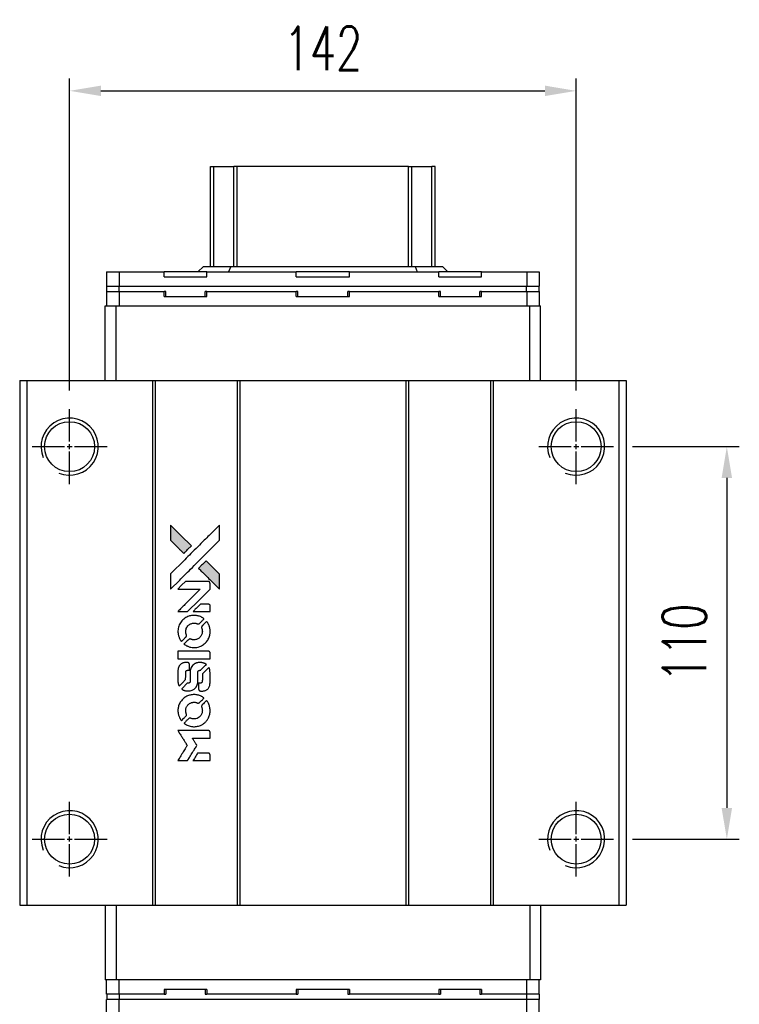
# Model space of a CAD drawing. Header units: millimetres. Extents: x 7 to 878, y 244 to 999.
# Tile 2 of 3: x 94 to 296, y 723 to 999. Entities that reach past the tile are written whole.
import ezdxf

# ---------------------------------------------------------------- set-up
doc = ezdxf.new("R2010")
doc.units = ezdxf.units.MM
doc.layers.get('0').update_dxf_attribs({"linetype": 'CONTINUOUS'})
doc.layers.get('DEFPOINTS').update_dxf_attribs({"linetype": 'CONTINUOUS'})
doc.layers.add('DIM', color=4, linetype='CONTINUOUS')
doc.styles.add('DIM-7', font='SIMPLEX.shx', dxfattribs={"width": 0.7, "bigfont": 'chineset.shx'})
doc.dimstyles.new('CNS', dxfattribs={"dimtxt": 3.5, "dimasz": 2.5, "dimexe": 1, "dimexo": 1.5, "dimgap": 0.09, "dimtad": 0, "dimdsep": 46, "dimtxsty": 'DIM-7', "dimcen": 0.09, "dimclrd": 1, "dimclre": 1, "dimclrt": 4, "dimadec": 0, "dimazin": 0, "dimtfac": 1, "dimtix": 1, "dimtmove": 2, "dimatfit": 3, "dimfxl": 1, "dimtvp": 0.971429, "dimtolj": 1, "dimarcsym": 0})

# ---------------------------------------------------------------- blocks, each defined once
blk = doc.blocks.new('*U76')
at = {"color": 0}
for p, q in [((0, 1.4), (0, 10.5)), ((-10.5, 0), (-1.4, 0)), ((1.4, 0), (10.5, 0)), ((0, -10.5), (0, -1.4))]:
    blk.add_line(p, q, dxfattribs=at)
at = {"color": 0, "linetype": 'Continuous'}
for p, q in [((-0.7, 0), (0.7, 0)), ((0, -0.7), (0, 0.7))]:
    blk.add_line(p, q, dxfattribs=at)
blk = doc.blocks.new('*U77')
at = {"color": 0}
for p, q in [((0, 1.4), (0, 10.5)), ((-10.5, 0), (-1.4, 0)), ((1.4, 0), (10.5, 0)), ((0, -10.5), (0, -1.4))]:
    blk.add_line(p, q, dxfattribs=at)
at = {"color": 0, "linetype": 'Continuous'}
for p, q in [((-0.7, 0), (0.7, 0)), ((0, -0.7), (0, 0.7))]:
    blk.add_line(p, q, dxfattribs=at)
blk = doc.blocks.new('*U78')
at = {"color": 0}
for p, q in [((0, 1.4), (0, 10.5)), ((-10.5, 0), (-1.4, 0)), ((1.4, 0), (10.5, 0)), ((0, -10.5), (0, -1.4))]:
    blk.add_line(p, q, dxfattribs=at)
at = {"color": 0, "linetype": 'Continuous'}
for p, q in [((-0.7, 0), (0.7, 0)), ((0, -0.7), (0, 0.7))]:
    blk.add_line(p, q, dxfattribs=at)
blk = doc.blocks.new('*U79')
at = {"color": 0}
for p, q in [((0, 1.4), (0, 10.5)), ((-10.5, 0), (-1.4, 0)), ((1.4, 0), (10.5, 0)), ((0, -10.5), (0, -1.4))]:
    blk.add_line(p, q, dxfattribs=at)
at = {"color": 0, "linetype": 'Continuous'}
for p, q in [((-0.7, 0), (0.7, 0)), ((0, -0.7), (0, 0.7))]:
    blk.add_line(p, q, dxfattribs=at)
blk = doc.blocks.new('*D80')
at = {"layer": 'DEFPOINTS', "color": 0}
for p in [(250.36, 978.89), (108.36, 889.67), (250.36, 889.67)]:
    blk.add_point(p, dxfattribs=at)
at = {"layer": 'DIM', "color": 7, "lineweight": -2}
for p, q in [((108.36, 894.92), (108.36, 982.39)), ((250.36, 894.92), (250.36, 982.39)), ((117.11, 978.89), (241.61, 978.89))]:
    blk.add_line(p, q, dxfattribs=at)
at = {"layer": 'DIM', "color": 7}
for points in [[(117.11, 980.35), (117.11, 977.43), (108.36, 978.89)], [(241.61, 980.35), (241.61, 977.43), (250.36, 978.89)]]:
    blk.add_solid(points, dxfattribs=at)
at = {"layer": 'DIM', "color": 7, "insert": (179.36, 990.79), "char_height": 12.25, "attachment_point": 5, "style": 'DIM-7'}
blk.add_mtext('\\A1;142', dxfattribs=at)
blk = doc.blocks.new('*D81')
at = {"layer": 'DEFPOINTS', "color": 0}
for p in [(260.86, 879.17), (260.86, 769.17), (292.59, 769.17)]:
    blk.add_point(p, dxfattribs=at)
at = {"layer": 'DIM', "color": 7, "lineweight": -2}
for p, q in [((266.11, 879.17), (296.09, 879.17)), ((292.59, 870.42), (292.59, 777.92)), ((266.11, 769.17), (296.09, 769.17))]:
    blk.add_line(p, q, dxfattribs=at)
at = {"layer": 'DIM', "color": 7}
for points in [[(291.13, 870.42), (294.05, 870.42), (292.59, 879.17)], [(291.13, 777.92), (294.05, 777.92), (292.59, 769.17)]]:
    blk.add_solid(points, dxfattribs=at)
at = {"layer": 'DIM', "color": 7, "insert": (280.69, 824.17), "char_height": 12.25, "attachment_point": 5, "rotation": 90, "style": 'DIM-7'}
blk.add_mtext('\\A1;110', dxfattribs=at)
blk = doc.blocks.new('LOGO')
at = {"linetype": 'Continuous'}
h = blk.add_hatch(color=22, dxfattribs=at)
h.dxf.hatch_style = 1
h.paths.add_polyline_path([(694.9, 2317.49), (694.9, 2315.35), (694.9, 2313.22), (696.75, 2311.38, 0.000288), (697.46, 2310.68, 0.000479), (698.06, 2310.08, 0.000013), (698.61, 2309.55, 0.197177), (698.62, 2309.54, 0.197497), (698.62, 2309.55, 0.00004), (698.93, 2309.85, 0.000834), (699.28, 2310.19, 0.000506), (699.68, 2310.6), (700.74, 2311.66), (697.82, 2314.57)])
h.paths.add_polyline_path([(704.89, 2307.5), (703.83, 2306.44, 0.000476), (703.42, 2306.03, 0.000789), (703.08, 2305.69, 0.000035), (702.77, 2305.38, 0.19758), (702.77, 2305.37, 0.198396), (702.77, 2305.36, 0.000019), (703.19, 2304.94, 0.000582), (703.66, 2304.47, 0.000351), (704.21, 2303.92, 0.000108), (706.56, 2301.58, 0.000692), (707.75, 2300.4, 0.000077), (708.57, 2299.59, 0.197527), (708.6, 2299.58, 0.410181), (708.61, 2299.59, 0.000493), (708.62, 2300.03, 0.002424), (708.62, 2300.63, 0.000529), (708.62, 2301.67), (708.62, 2303.76), (706.76, 2305.63)])
at = {"color": 22}
for points in [[(696.75, 2311.38, 0.000288), (697.46, 2310.68, 0.000479), (698.06, 2310.08, 0.000013), (698.61, 2309.55, 0.197177), (698.62, 2309.54, 0.197497), (698.62, 2309.55, 0.00004), (698.93, 2309.85, 0.000836), (699.28, 2310.2, 0.000505), (699.68, 2310.6), (700.74, 2311.66), (697.82, 2314.57), (694.9, 2317.49), (694.9, 2315.35), (694.9, 2313.22)], [(697.47, 2302.09, -0.000056), (698.75, 2303.36, -0.000021), (700.54, 2305.15, -0.000021), (702.5, 2307.1, -0.000025), (704.33, 2308.93), (708.62, 2313.22), (708.62, 2315.34), (708.61, 2317.46), (705.73, 2314.6, 0.000274), (704.35, 2313.22, 0.000123), (702.53, 2311.41, 0.000121), (700.61, 2309.5, 0.000165), (698.88, 2307.77), (694.9, 2303.8), (694.9, 2301.66), (694.9, 2299.52)], [(704.21, 2303.92, 0.000108), (706.56, 2301.58, 0.000692), (707.75, 2300.4, 0.000077), (708.57, 2299.59, 0.197527), (708.6, 2299.58, 0.410182), (708.61, 2299.59, 0.000493), (708.62, 2300.03, 0.002424), (708.62, 2300.63, 0.000529), (708.62, 2301.67), (708.62, 2303.76), (706.76, 2305.63), (704.89, 2307.5), (703.83, 2306.44, 0.000476), (703.42, 2306.03, 0.000789), (703.08, 2305.69, 0.000035), (702.77, 2305.38, 0.19758), (702.77, 2305.37, 0.198396), (702.77, 2305.36, 0.000019), (703.19, 2304.94, 0.000582), (703.66, 2304.47, 0.000351)], [(698.3, 2293.22), (699.67, 2293.22), (702.82, 2296.38), (705.98, 2299.55), (705.98, 2300.43, 0.0008), (705.97, 2300.99, 0.010795), (705.96, 2301.2, 0.030495), (705.95, 2301.31, 0.080372), (705.93, 2301.39, 0.03816), (705.88, 2301.47, 0.041799), (705.82, 2301.53, 0.042486), (705.75, 2301.58, 0.042078), (705.68, 2301.63, 0.099276), (705.57, 2301.65, 0.003302), (705.13, 2301.66, 0.002586), (704.36, 2301.66, 0.000204), (702.32, 2301.66), (699.05, 2301.65), (698, 2300.6), (696.95, 2299.55), (700.09, 2299.53), (703.24, 2299.52), (700.13, 2296.43, 0.000253), (698.93, 2295.24, 0.000412), (697.92, 2294.23, 0.000041), (697.01, 2293.32, 0.041338), (696.98, 2293.28), (696.93, 2293.22)], [(703.6, 2293.22), (705.98, 2293.22), (705.98, 2294.11), (705.97, 2295), (705.91, 2295.1, 0.03146), (705.87, 2295.14, 0.026444), (705.83, 2295.19, 0.026444), (705.79, 2295.23, 0.031457), (705.74, 2295.26), (705.64, 2295.33), (704.46, 2295.33), (703.28, 2295.34), (702.25, 2294.3, 0.000745), (701.85, 2293.89, 0.001228), (701.52, 2293.55, 0.000087), (701.22, 2293.25, 0.195134), (701.22, 2293.24, 0.412117), (701.22, 2293.23, 0.000048), (701.92, 2293.22, 0.00109), (702.69, 2293.22, 0.000653)], [(697, 2287.18, 0.023681), (697.06, 2286.8, 0.022402), (697.15, 2286.43, 0.021929), (697.28, 2286.06, 0.020503), (697.44, 2285.69, 0.013745), (697.55, 2285.48, 0.009767), (697.69, 2285.25, 0.009658), (697.82, 2285.05, 0.027804), (697.92, 2284.91), (697.97, 2284.86), (698.63, 2285.52, 0.002053), (698.95, 2285.84, 0.006738), (699.15, 2286.05, 0.007826), (699.29, 2286.21, 0.063909), (699.34, 2286.28, 0.061532), (699.38, 2286.4, 0.068674), (699.39, 2286.52, 0.052072), (699.37, 2286.66, 0.019648), (699.31, 2286.86, -0.018366), (699.23, 2287.1, -0.0288), (699.19, 2287.31, -0.029061), (699.17, 2287.52, -0.019155), (699.17, 2287.76, -0.053809), (699.25, 2288.29, -0.058833), (699.43, 2288.77, -0.058566), (699.73, 2289.2, -0.052525), (700.13, 2289.57, -0.044733), (700.46, 2289.77, -0.040573), (700.84, 2289.92, -0.041123), (701.24, 2290.01, -0.04951), (701.61, 2290.02, -0.017369), (701.79, 2290, -0.024255), (701.95, 2289.98, -0.023787), (702.1, 2289.93, -0.015798), (702.28, 2289.87, 0.010631), (702.39, 2289.82, 0.033653), (702.46, 2289.8, 0.037806), (702.54, 2289.79, 0.016307), (702.63, 2289.79, 0.068179), (702.82, 2289.82, 0.095747), (702.98, 2289.89, 0.033418), (703.18, 2290.07, 0.002133), (703.74, 2290.64, 0.001452), (704.05, 2290.97, 0.012393), (704.19, 2291.11, 0.020479), (704.26, 2291.2, 0.344362), (704.26, 2291.24, 0.074287), (704.18, 2291.31, 0.005454), (703.94, 2291.46, 0.008391), (703.68, 2291.62, 0.017097), (703.47, 2291.73, 0.027375), (703.05, 2291.91, 0.02835), (702.61, 2292.04, 0.027723), (702.15, 2292.13, 0.023913), (701.66, 2292.16, 0.027047), (701.07, 2292.15, 0.031685), (700.52, 2292.07, 0.032425), (699.99, 2291.92, 0.031013), (699.48, 2291.71, 0.037914), (698.87, 2291.35, 0.040153), (698.34, 2290.91, 0.039834), (697.88, 2290.38, 0.036173), (697.5, 2289.78, 0.040752), (697.24, 2289.18, 0.035885), (697.06, 2288.53, 0.035491), (696.98, 2287.85, 0.037615)], [(698.84, 2284.02, 0.018008), (699.03, 2283.89, 0.009842), (699.28, 2283.75, 0.009807), (699.54, 2283.62, 0.015716), (699.76, 2283.51, 0.048467), (700.56, 2283.26, 0.045841), (701.42, 2283.16, 0.046006), (702.27, 2283.22, 0.049638), (703.08, 2283.43, 0.064819), (704.13, 2283.99, 0.06695), (704.99, 2284.79, 0.066691), (705.61, 2285.79, 0.063505), (705.95, 2286.94, 0.03135), (705.98, 2287.23, 0.010439), (705.99, 2287.66, 0.010391), (705.98, 2288.09, 0.032408), (705.95, 2288.38, 0.015696), (705.88, 2288.72, 0.018095), (705.79, 2289.04, 0.018551), (705.69, 2289.34, 0.018352), (705.55, 2289.64, 0.015568), (705.45, 2289.84, 0.009832), (705.32, 2290.06, 0.009795), (705.18, 2290.27, 0.023727), (705.07, 2290.41), (705.03, 2290.47), (704.37, 2289.83, 0.001528), (704, 2289.46, 0.010022), (703.82, 2289.27, 0.019586), (703.72, 2289.15, 0.061865), (703.66, 2289.06, 0.055054), (703.62, 2288.92, 0.061607), (703.61, 2288.78, 0.048725), (703.63, 2288.62, 0.020221), (703.69, 2288.4, -0.017722), (703.76, 2288.17, -0.02685), (703.8, 2287.97, -0.02759), (703.82, 2287.77, -0.020233), (703.81, 2287.54, -0.04793), (703.75, 2287.11, -0.048386), (703.61, 2286.7, -0.047866), (703.38, 2286.32, -0.044964), (703.09, 2285.98, -0.04333), (702.74, 2285.69, -0.050921), (702.36, 2285.49, -0.051473), (701.95, 2285.37, -0.0459), (701.51, 2285.33, -0.019014), (701.3, 2285.34, -0.024114), (701.1, 2285.36, -0.025081), (700.92, 2285.4, -0.023892), (700.74, 2285.46, 0.008624), (700.59, 2285.52, 0.026486), (700.49, 2285.55, 0.035074), (700.4, 2285.56, 0.02756), (700.31, 2285.56, 0.087163), (700.16, 2285.53, 0.073291), (700.02, 2285.45, 0.028074), (699.81, 2285.27, 0.002594), (699.34, 2284.81), (698.67, 2284.14)], [(701.47, 2280), (705.97, 2280.01), (705.97, 2280.89), (705.97, 2281.77), (705.92, 2281.88, 0.071429), (705.86, 2281.97, 0.054799), (705.77, 2282.04, 0.053585), (705.66, 2282.1, 0.060698), (705.55, 2282.13, 0.033975), (705.36, 2282.14), (703.08, 2282.14, 0.000726), (700.84, 2282.14, 0.001084), (698.88, 2282.13), (696.98, 2282.11), (696.98, 2281.06), (696.98, 2280)], [(696.99, 2273.42, 0.018538), (697.01, 2273.29, 0.010695), (697.04, 2273.12, 0.01068), (697.08, 2272.96, 0.017678), (697.12, 2272.83, 0.013849), (697.17, 2272.68, 0.011814), (697.24, 2272.52, 0.004513), (697.31, 2272.38, 0.290035), (697.33, 2272.36, 0.196418), (697.34, 2272.37, 0.000124), (697.6, 2272.63, 0.001477), (697.9, 2272.91, 0.000898), (698.24, 2273.26), (699.14, 2274.16), (699.15, 2275.28, -0.001471), (699.15, 2276.13, -0.028714), (699.17, 2276.39, -0.097073), (699.22, 2276.53, -0.084199), (699.32, 2276.66, -0.042698), (699.4, 2276.72, -0.053912), (699.48, 2276.76, -0.051004), (699.58, 2276.78, -0.032967), (699.69, 2276.79, 0.00807), (699.75, 2276.79, 0.003023), (699.83, 2276.79, 0.002994), (699.92, 2276.8, 0.003629), (700, 2276.8), (700.19, 2276.82), (700.19, 2277.68, 0.001618), (700.19, 2278.09, 0.005206), (700.18, 2278.36, 0.00535), (700.18, 2278.55, 0.060675), (700.16, 2278.62, 0.048484), (700.15, 2278.66, 0.02389), (700.12, 2278.71, 0.022812), (700.08, 2278.76, 0.02462), (700.04, 2278.81, 0.061781), (699.93, 2278.89, 0.080179), (699.82, 2278.94, 0.048561), (699.65, 2278.97, 0.010021), (699.35, 2278.97, 0.016602), (698.95, 2278.96, 0.031409), (698.63, 2278.92, 0.036474), (698.35, 2278.84, 0.03439), (698.08, 2278.72, 0.065928), (697.66, 2278.43, 0.069066), (697.33, 2278.04, 0.065697), (697.11, 2277.55, 0.051559), (697, 2276.98, 0.020904), (696.99, 2276.68, 0.000451), (696.98, 2275.2, 0.000419), (696.98, 2273.7, 0.022759)], [(698.16, 2271.45, 0.023289), (698.37, 2271.32, 0.026845), (698.59, 2271.21, 0.026047), (698.82, 2271.12, 0.019751), (699.09, 2271.04, 0.013249), (699.23, 2271.01, 0.025169), (699.36, 2271, 0.016532), (699.51, 2270.99, 0.002937), (699.79, 2270.99, 0.003317), (700.04, 2270.99, 0.011808), (700.21, 2271, 0.01777), (700.33, 2271.01, 0.021476), (700.44, 2271.03, 0.04325), (700.92, 2271.18, 0.045753), (701.35, 2271.4, 0.04649), (701.73, 2271.7, 0.047672), (702.05, 2272.06, 0.025315), (702.15, 2272.22, 0.015208), (702.25, 2272.41, 0.01512), (702.35, 2272.61, 0.022488), (702.41, 2272.8, 0.027857), (702.49, 2273.08, 0.034138), (702.52, 2273.35, 0.014286), (702.54, 2273.76, 0.00124), (702.54, 2274.82, -0.00103), (702.54, 2275.46, -0.002552), (702.55, 2275.94, -0.001594), (702.55, 2276.3, -0.047676), (702.56, 2276.39, -0.085307), (702.63, 2276.55, -0.097789), (702.74, 2276.66, -0.085947), (702.89, 2276.74, -0.051339), (703.1, 2276.78, 0.014634), (703.17, 2276.79, 0.015028), (703.24, 2276.8, 0.014927), (703.3, 2276.81, 0.059415), (703.34, 2276.83, 0.070595), (703.41, 2276.88, 0.00028), (704.17, 2277.63, 0.000111), (704.94, 2278.39, 0.200239), (704.95, 2278.43, 0.268906), (704.94, 2278.45, 0.001866), (704.75, 2278.55, 0.007532), (704.58, 2278.65, 0.017818), (704.44, 2278.72, 0.013256), (704.29, 2278.78, 0.011636), (704.13, 2278.83, 0.011528), (703.96, 2278.88, 0.012303), (703.8, 2278.92, 0.0423), (703.54, 2278.96, 0.013657), (703.16, 2278.96, 0.013857), (702.78, 2278.95, 0.037428), (702.5, 2278.91, 0.014927), (702.32, 2278.87, 0.0122), (702.13, 2278.81, 0.012518), (701.96, 2278.75, 0.023062), (701.82, 2278.68, 0.065961), (701.31, 2278.34, 0.06055), (700.89, 2277.87, 0.059676), (700.6, 2277.3, 0.060497), (700.44, 2276.68, 0.025683), (700.43, 2276.55, 0.001528), (700.43, 2276.15, 0.002124), (700.42, 2275.65, 0.001173), (700.42, 2275.03, -0.000809), (700.42, 2273.95, -0.017164), (700.41, 2273.63, -0.063931), (700.37, 2273.46, -0.108429), (700.3, 2273.34, -0.052941), (700.22, 2273.27, -0.063675), (700.13, 2273.23, -0.050562), (700.01, 2273.2, -0.020337), (699.85, 2273.18, 0.009897), (699.76, 2273.17, 0.016482), (699.67, 2273.16, 0.019019), (699.61, 2273.15, 0.06043), (699.57, 2273.13, 0.076267), (699.47, 2273.06, 0.00054), (698.78, 2272.36, 0.000307), (698.06, 2271.63, 0.142594), (698.03, 2271.58, 0.232419), (698.04, 2271.56, 0.022995), (698.07, 2271.53, 0.024627), (698.11, 2271.49, 0.015407)], [(702.81, 2271.33, 0.065483), (702.86, 2271.23, 0.053271), (702.94, 2271.14, 0.052018), (703.04, 2271.06, 0.0556), (703.15, 2271, 0.036839), (703.23, 2270.99, 0.026922), (703.31, 2270.97, 0.016905), (703.42, 2270.97, 0.004317), (703.61, 2270.97, 0.016369), (704, 2270.98, 0.029936), (704.31, 2271.02, 0.03418), (704.59, 2271.1, 0.031327), (704.86, 2271.21, 0.046935), (705.19, 2271.41, 0.054053), (705.47, 2271.66, 0.053701), (705.68, 2271.97, 0.045364), (705.84, 2272.33, 0.032479), (705.92, 2272.66, 0.03386), (705.96, 2272.98, 0.013578), (705.98, 2273.49, 0.001155), (705.98, 2274.81, 0.000413), (705.97, 2275.94, 0.005008), (705.96, 2276.37, 0.013199), (705.95, 2276.62, 0.033956), (705.92, 2276.79, 0.013909), (705.88, 2276.97, 0.010864), (705.82, 2277.17, 0.010938), (705.76, 2277.35, 0.028702), (705.7, 2277.47), (705.66, 2277.56), (704.74, 2276.66), (703.82, 2275.75), (703.82, 2274.69, -0.001504), (703.82, 2274.24, -0.00328), (703.81, 2273.89, -0.001901), (703.81, 2273.62, -0.061333), (703.8, 2273.55, -0.063621), (703.76, 2273.46, -0.048633), (703.7, 2273.37, -0.046769), (703.61, 2273.29, -0.047961), (703.52, 2273.23, -0.02678), (703.44, 2273.2, -0.050957), (703.37, 2273.18, -0.029398), (703.28, 2273.17, -0.00401), (703.08, 2273.16), (702.77, 2273.15), (702.77, 2272.3, 0.001061), (702.77, 2271.79, 0.009147), (702.78, 2271.56, 0.020721), (702.79, 2271.43, 0.051619)], [(697, 2265.01, 0.024131), (697.06, 2264.62, 0.022344), (697.16, 2264.23, 0.021883), (697.29, 2263.85, 0.020884), (697.46, 2263.47, 0.010669), (697.58, 2263.25, 0.010389), (697.7, 2263.04, 0.010913), (697.82, 2262.85, 0.022227), (697.92, 2262.71), (697.97, 2262.66), (698.64, 2263.34, 0.002452), (698.9, 2263.61, 0.003628), (699.12, 2263.84, 0.001662), (699.31, 2264.05, 0.070159), (699.34, 2264.09, 0.047671), (699.36, 2264.13, 0.018624), (699.37, 2264.19, 0.017921), (699.38, 2264.25, 0.018804), (699.39, 2264.31, 0.018255), (699.39, 2264.4, 0.041312), (699.38, 2264.46, 0.037164), (699.37, 2264.53, 0.012342), (699.33, 2264.63, -0.015101), (699.25, 2264.85, -0.035998), (699.2, 2265.03, -0.033244), (699.18, 2265.22, -0.011249), (699.17, 2265.49, -0.004059), (699.18, 2265.71, -0.019693), (699.18, 2265.84, -0.027943), (699.2, 2265.94, -0.014411), (699.23, 2266.07, -0.033089), (699.33, 2266.38, -0.033887), (699.48, 2266.66, -0.034021), (699.66, 2266.93, -0.033942), (699.87, 2267.16, -0.02816), (700.12, 2267.37, -0.035032), (700.37, 2267.54, -0.035269), (700.64, 2267.67, -0.029196), (700.94, 2267.77, -0.037862), (701.29, 2267.83, -0.043657), (701.63, 2267.84, -0.043064), (701.96, 2267.78, -0.035184), (702.31, 2267.67, 0.033699), (702.48, 2267.62, 0.052815), (702.63, 2267.6, 0.059167), (702.76, 2267.61, 0.058972), (702.89, 2267.65, 0.059208), (702.99, 2267.71, 0.021125), (703.12, 2267.82, 0.008691), (703.33, 2268.03, 0.000851), (703.83, 2268.54, 0.001873), (704.08, 2268.8, 0.013884), (704.2, 2268.92, 0.022355), (704.26, 2269, 0.341453), (704.26, 2269.04, 0.073011), (704.19, 2269.1, 0.004587), (703.95, 2269.25, 0.00748), (703.7, 2269.41, 0.016837), (703.51, 2269.51, 0.028606), (703.04, 2269.72, 0.031352), (702.57, 2269.86, 0.031004), (702.07, 2269.95, 0.0268), (701.54, 2269.98, 0.026698), (700.98, 2269.95, 0.03002), (700.45, 2269.86, 0.030357), (699.94, 2269.71, 0.028554), (699.44, 2269.49, 0.062944), (698.52, 2268.88, 0.062206), (697.77, 2268.04, 0.062448), (697.25, 2267.06, 0.064355), (697, 2265.99, 0.017377), (696.99, 2265.77, 0.008369), (696.98, 2265.5, 0.008367), (696.99, 2265.22, 0.01757)], [(698.83, 2261.84, 0.064158), (699.87, 2261.28, 0.06356), (701.03, 2261, 0.064004), (702.2, 2261.03, 0.066747), (703.32, 2261.35, 0.04321), (704.02, 2261.73, 0.044737), (704.63, 2262.22, 0.044901), (705.15, 2262.81, 0.044184), (705.55, 2263.49, 0.026293), (705.77, 2264, 0.033344), (705.91, 2264.5, 0.033227), (705.98, 2265.01, 0.025815), (706, 2265.57, 0.023119), (705.96, 2266.11, 0.031044), (705.87, 2266.59, 0.031337), (705.72, 2267.05, 0.024258), (705.51, 2267.54, 0.015622), (705.42, 2267.71, 0.008495), (705.3, 2267.91, 0.008415), (705.17, 2268.1, 0.020814), (705.07, 2268.24), (705.02, 2268.3), (704.37, 2267.65, 0.002843), (703.88, 2267.17, 0.033917), (703.71, 2266.97, 0.087906), (703.64, 2266.82, 0.073302), (703.61, 2266.64, 0.022047), (703.61, 2266.55, 0.026465), (703.63, 2266.47, 0.022233), (703.65, 2266.38, 0.009985), (703.68, 2266.27, -0.039011), (703.79, 2265.85, -0.044398), (703.82, 2265.44, -0.045096), (703.78, 2265.04, -0.04265), (703.67, 2264.64, -0.071154), (703.36, 2264.08, -0.068827), (702.9, 2263.62, -0.068713), (702.33, 2263.3, -0.070507), (701.71, 2263.15, -0.028605), (701.44, 2263.14, -0.031418), (701.18, 2263.16, -0.031044), (700.92, 2263.22, -0.02668), (700.66, 2263.3, 0.038913), (700.51, 2263.35, 0.043732), (700.35, 2263.37, 0.047754), (700.21, 2263.37, 0.075756), (700.1, 2263.33, 0.07294), (700.04, 2263.29, 0.003456), (699.86, 2263.13, 0.005023), (699.63, 2262.91, 0.002422), (699.35, 2262.63, 0.000819), (699.09, 2262.37, 0.001349), (698.87, 2262.16, 0.0001), (698.68, 2261.96, 0.205335), (698.68, 2261.95, 0.219821), (698.68, 2261.95, 0.002494), (698.72, 2261.92, 0.007089), (698.77, 2261.88, 0.004494)], [(698.32, 2251.46), (699.68, 2251.46), (699.91, 2251.84, -0.000297), (700.05, 2252.06, -0.000037), (700.35, 2252.56, -0.000043), (700.71, 2253.15, -0.000036), (701.1, 2253.78, 0.000044), (701.48, 2254.4, 0.000063), (701.81, 2254.95, 0.000035), (702.1, 2255.41, 0.0009), (702.17, 2255.54), (702.28, 2255.72), (702.14, 2255.96, 0.001175), (702.05, 2256.09, 0.000208), (701.89, 2256.35, 0.000225), (701.7, 2256.65, 0.000203), (701.51, 2256.96, -0.000711), (701.32, 2257.26, -0.001119), (701.17, 2257.52, -0.000263), (701.03, 2257.74, -0.04589), (701.02, 2257.77, -0.519312), (701.03, 2257.79, -0.001914), (701.4, 2257.79, -0.003124), (702, 2257.8, -0.000285), (703.49, 2257.8), (705.98, 2257.8), (705.98, 2258.67, 0.001727), (705.98, 2259.29, 0.025279), (705.97, 2259.51, 0.073886), (705.93, 2259.64, 0.07426), (705.86, 2259.75, 0.03264), (705.84, 2259.78, 0.01784), (705.8, 2259.81, 0.017712), (705.76, 2259.84, 0.026854), (705.72, 2259.86), (705.63, 2259.91), (701.29, 2259.91), (696.95, 2259.92), (696.98, 2259.87, -0.004595), (697.01, 2259.84, -0.00016), (697.09, 2259.71, -0.000298), (697.18, 2259.55, -0.000208), (697.29, 2259.37, 0.000986), (697.62, 2258.86, 0.00025), (698.14, 2258.02, 0.000268), (698.7, 2257.12, 0.000436), (699.18, 2256.37, -0.002932), (699.33, 2256.12, -0.004718), (699.46, 2255.9, -0.001113), (699.57, 2255.71, -0.227179), (699.57, 2255.69, -0.045982), (699.56, 2255.67, -0.000145), (699.41, 2255.42, -0.000825), (699.23, 2255.13, -0.000517), (699.02, 2254.8, 0.000056), (698.31, 2253.65, 0.000289), (697.92, 2253.01, 0.000481), (697.62, 2252.54, 0.000418), (697.32, 2252.04), (696.96, 2251.46)], [(703.59, 2251.46), (705.98, 2251.46), (705.98, 2252.33, 0.000842), (705.98, 2252.89, 0.010591), (705.97, 2253.1, 0.028995), (705.96, 2253.22, 0.069543), (705.94, 2253.3, 0.051063), (705.89, 2253.38, 0.039932), (705.83, 2253.45, 0.039414), (705.75, 2253.51, 0.045845), (705.67, 2253.56, 0.094811), (705.58, 2253.58, 0.007124), (705.35, 2253.59, 0.004713), (704.95, 2253.59, 0.000534), (704.04, 2253.59), (702.49, 2253.59), (702.35, 2253.37, 0.000828), (701.96, 2252.73, 0.000879), (701.58, 2252.1, 0.000048), (701.2, 2251.49, 0.137596), (701.2, 2251.47, 0.413028), (701.2, 2251.47, 0.000016), (701.9, 2251.47, 0.000623), (702.67, 2251.46, 0.000374)]]:
    blk.add_lwpolyline(points, format="xyb", close=True, dxfattribs=at)

msp = doc.modelspace()

# ---------------------------------------------------------------- linework, layer by layer
for p, q in [((147.855, 929.672), (147.855, 957.654)), ((147.856, 929.672), (147.856, 957.654)), ((148.776, 929.672), (148.776, 957.654)), ((155.366, 957.654), (154.38, 957.654)), ((154.38, 929.672), (154.38, 957.654)), ((203.345, 957.654), (155.366, 957.654)), ((155.366, 929.672), (155.366, 957.654)), ((203.345, 929.672), (203.345, 957.654)), ((204.33, 929.672), (204.33, 957.654)), ((210.854, 957.654), (209.935, 957.654)), ((209.935, 929.672), (209.935, 957.654)), ((210.854, 929.672), (210.854, 957.654)), ((210.855, 957.654), (210.854, 957.654)), ((210.855, 929.672), (210.855, 957.654)), ((118.705, 928.132), (118.705, 924.132)), ((118.705, 928.132), (122.205, 928.132)), ((122.205, 928.132), (122.205, 924.132)), ((122.205, 928.132), (134.855, 928.132)), ((134.855, 926.782), (134.855, 928.132)), ((146.855, 928.132), (134.855, 928.132)), ((145.857, 929.672), (144.317, 928.132)), ((145.857, 929.672), (153.529, 929.672)), ((146.855, 926.782), (146.855, 928.132)), ((146.855, 928.132), (171.855, 928.132)), ((153.529, 929.672), (152.891, 928.132)), ((153.529, 929.672), (205.181, 929.672)), ((171.855, 926.782), (171.855, 928.132)), ((186.855, 928.132), (171.855, 928.132)), ((186.855, 926.782), (186.855, 928.132)), ((186.855, 928.132), (211.855, 928.132)), ((205.181, 929.672), (205.819, 928.132)), ((205.181, 929.672), (212.853, 929.672)), ((211.855, 926.782), (211.855, 928.132)), ((223.855, 928.132), (211.855, 928.132)), ((212.853, 929.672), (214.393, 928.132)), ((223.855, 926.782), (223.855, 928.132)), ((223.855, 928.132), (236.505, 928.132)), ((236.505, 928.132), (236.505, 924.132)), ((236.505, 928.132), (240.005, 928.132)), ((240.005, 928.132), (240.005, 924.132)), ((134.855, 926.782), (146.855, 926.782)), ((171.855, 926.782), (186.855, 926.782)), ((211.855, 926.782), (223.855, 926.782)), ((118.705, 924.132), (122.205, 924.132)), ((118.705, 922.632), (118.705, 918.632)), ((118.705, 922.632), (122.205, 922.632)), ((118.755, 922.632), (118.755, 924.132)), ((122.205, 924.132), (236.505, 924.132)), ((122.205, 922.632), (122.205, 918.632)), ((122.205, 922.632), (134.855, 922.632)), ((122.255, 922.632), (122.255, 924.132)), ((134.855, 921.282), (134.855, 922.632)), ((135.355, 922.632), (134.855, 922.632)), ((135.355, 921.282), (135.355, 922.632)), ((135.355, 921.282), (135.355, 922.632)), ((146.855, 922.632), (146.355, 922.632)), ((146.355, 921.282), (146.355, 922.632)), ((146.855, 921.282), (146.855, 922.632)), ((146.855, 922.632), (171.855, 922.632)), ((171.855, 921.282), (171.855, 922.632)), ((172.355, 922.632), (171.855, 922.632)), ((172.355, 921.282), (172.355, 922.632)), ((172.355, 921.282), (172.355, 922.632)), ((186.855, 922.632), (186.355, 922.632)), ((186.355, 921.282), (186.355, 922.632)), ((186.855, 921.282), (186.855, 922.632)), ((186.855, 922.632), (211.855, 922.632)), ((211.855, 921.282), (211.855, 922.632)), ((212.355, 922.632), (211.855, 922.632)), ((212.355, 921.282), (212.355, 922.632)), ((212.355, 921.282), (212.355, 922.632)), ((223.855, 922.632), (223.355, 922.632)), ((223.355, 921.282), (223.355, 922.632)), ((223.855, 921.282), (223.855, 922.632)), ((223.855, 922.632), (236.505, 922.632)), ((236.455, 922.632), (236.455, 924.132)), ((236.505, 924.132), (240.005, 924.132)), ((236.505, 922.632), (236.505, 918.632)), ((236.505, 922.632), (240.005, 922.632)), ((239.955, 922.632), (239.955, 924.132)), ((240.005, 922.632), (240.005, 918.632)), ((134.855, 921.282), (146.855, 921.282)), ((171.855, 921.282), (186.855, 921.282)), ((211.855, 921.282), (223.855, 921.282)), ((118.355, 897.672), (118.355, 918.632)), ((118.355, 918.632), (121.355, 918.632)), ((121.355, 897.672), (121.355, 918.632)), ((121.355, 918.632), (237.355, 918.632)), ((237.355, 897.672), (237.355, 918.632)), ((237.355, 918.632), (240.355, 918.632)), ((240.355, 897.672), (240.355, 918.632)), ((94.355, 897.672), (94.355, 750.672)), ((94.355, 897.672), (96.405, 897.672)), ((96.405, 897.672), (96.405, 750.672)), ((96.405, 897.672), (131.605, 897.672)), ((131.605, 897.672), (131.605, 750.672)), ((131.605, 897.672), (132.355, 897.672)), ((132.355, 897.672), (132.355, 750.672)), ((132.355, 897.672), (155.355, 897.672)), ((155.355, 897.672), (155.355, 750.672)), ((155.355, 897.672), (156.105, 897.672)), ((156.105, 897.672), (156.105, 750.672)), ((156.105, 897.672), (202.605, 897.672)), ((202.605, 897.672), (202.605, 750.672)), ((202.605, 897.672), (203.355, 897.672)), ((203.355, 897.672), (203.355, 750.672)), ((203.355, 897.672), (226.355, 897.672)), ((226.355, 897.672), (226.355, 750.672)), ((226.355, 897.672), (227.105, 897.672)), ((227.105, 897.672), (227.105, 750.672)), ((227.105, 897.672), (262.305, 897.672)), ((262.305, 897.672), (262.305, 750.672)), ((262.305, 897.672), (264.355, 897.672)), ((264.355, 897.672), (264.355, 750.672)), ((94.355, 750.672), (96.405, 750.672)), ((96.405, 750.672), (131.605, 750.672)), ((118.355, 750.672), (118.355, 729.712)), ((121.355, 750.672), (121.355, 729.712)), ((131.605, 750.672), (132.355, 750.672)), ((132.355, 750.672), (155.355, 750.672)), ((155.355, 750.672), (156.105, 750.672)), ((156.105, 750.672), (202.605, 750.672)), ((202.605, 750.672), (203.355, 750.672)), ((203.355, 750.672), (226.355, 750.672)), ((226.355, 750.672), (227.105, 750.672)), ((227.105, 750.672), (262.305, 750.672)), ((237.355, 750.672), (237.355, 729.712)), ((240.355, 750.672), (240.355, 729.712)), ((262.305, 750.672), (264.355, 750.672)), ((121.355, 729.712), (118.355, 729.712)), ((118.705, 725.712), (118.705, 729.712)), ((237.355, 729.712), (121.355, 729.712)), ((122.205, 725.712), (122.205, 729.712)), ((236.505, 725.712), (236.505, 729.712)), ((240.355, 729.712), (237.355, 729.712)), ((240.005, 725.712), (240.005, 729.712)), ((134.855, 727.062), (134.855, 725.712)), ((146.855, 727.062), (134.855, 727.062)), ((135.355, 727.062), (135.355, 725.712)), ((146.355, 727.062), (146.355, 725.712)), ((146.355, 727.062), (146.355, 725.712)), ((146.855, 727.062), (146.855, 725.712)), ((186.855, 727.062), (171.855, 727.062)), ((171.855, 727.062), (171.855, 725.712)), ((172.355, 727.062), (172.355, 725.712)), ((186.355, 727.062), (186.355, 725.712)), ((186.355, 727.062), (186.355, 725.712)), ((186.855, 727.062), (186.855, 725.712)), ((223.855, 727.062), (211.855, 727.062)), ((211.855, 727.062), (211.855, 725.712)), ((212.355, 727.062), (212.355, 725.712)), ((223.355, 727.062), (223.355, 725.712)), ((223.355, 727.062), (223.355, 725.712)), ((223.855, 727.062), (223.855, 725.712)), ((122.205, 725.712), (118.705, 725.712)), ((118.705, 720.212), (118.705, 724.212)), ((122.205, 724.212), (118.705, 724.212)), ((118.755, 725.712), (118.755, 724.212)), ((134.855, 725.712), (122.205, 725.712)), ((122.205, 720.212), (122.205, 724.212)), ((236.505, 724.212), (122.205, 724.212)), ((122.255, 725.712), (122.255, 724.212)), ((134.855, 725.712), (135.355, 725.712)), ((146.355, 725.712), (146.855, 725.712)), ((171.855, 725.712), (146.855, 725.712)), ((171.855, 725.712), (172.355, 725.712)), ((186.355, 725.712), (186.855, 725.712)), ((211.855, 725.712), (186.855, 725.712)), ((211.855, 725.712), (212.355, 725.712)), ((223.355, 725.712), (223.855, 725.712)), ((236.505, 725.712), (223.855, 725.712)), ((236.455, 725.712), (236.455, 724.212)), ((240.005, 725.712), (236.505, 725.712)), ((236.505, 720.212), (236.505, 724.212)), ((240.005, 724.212), (236.505, 724.212)), ((239.955, 725.712), (239.955, 724.212)), ((240.005, 720.212), (240.005, 724.212))]:
    msp.add_line(p, q)
for centre in [(108.355, 879.172), (250.355, 879.172), (108.355, 769.172), (250.355, 769.172)]:
    msp.add_circle(centre, 7)
for centre in [(108.355, 879.172), (250.355, 879.172), (108.355, 769.172), (250.355, 769.172)]:
    msp.add_arc(centre, 8, 247.5, 202.5)
for points in [[(147.856, 957.654), (147.856, 957.654), (147.876, 957.654), (147.964, 957.654), (148.033, 957.654), (148.209, 957.654), (148.317, 957.654), (148.544, 957.654), (148.663, 957.654), (148.776, 957.654)], [(148.776, 957.654), (149.407, 957.654), (150.065, 957.654), (151.33, 957.654), (151.935, 957.654), (152.979, 957.654), (153.416, 957.654), (154.063, 957.654), (154.274, 957.654), (154.38, 957.654)], [(203.345, 957.654), (203.452, 957.654), (203.566, 957.654), (203.789, 957.654), (203.896, 957.654), (204.083, 957.654), (204.161, 957.654), (204.275, 957.654), (204.312, 957.654), (204.33, 957.654)], [(204.33, 957.654), (204.437, 957.654), (204.647, 957.654), (205.295, 957.654), (205.732, 957.654), (206.776, 957.654), (207.381, 957.654), (208.646, 957.654), (209.304, 957.654), (209.935, 957.654)]]:
    msp.add_open_spline(points, degree=3, knots=[0, 0, 0, 0, 0.25, 0.25, 0.5, 0.5, 0.75, 0.75, 1, 1, 1, 1])

# ---------------------------------------------------------------- block references
for name, p in [('*U79', (108.355, 879.172)), ('*U77', (250.355, 879.172)), ('*U78', (108.355, 769.172)), ('*U76', (250.355, 769.172))]:
    msp.add_blockref(name, p)
at = {"layer": 'DIM'}
msp.add_blockref('LOGO', (-558.259, -1460.29), dxfattribs=at)

# ---------------------------------------------------------------- dimensions: what is measured, and where the dimension line sits
at = {"layer": 'DIM', "color": 0}
dim = msp.add_linear_dim(base=(250.355, 978.892), p1=(108.355, 889.672), p2=(250.355, 889.672), dimstyle='CNS', override={"dimscale": 3.5, "dimclrd": 7, "dimclre": 7, "dimclrt": 7}, dxfattribs=at)
dim.commit()
dim.dimension.update_dxf_attribs({"geometry": '*D80', "text_midpoint": (179.355, 990.792)})
dim = msp.add_linear_dim(base=(292.588, 769.172), p1=(260.855, 879.172), p2=(260.855, 769.172), angle=90, dimstyle='CNS', override={"dimscale": 3.5, "dimclrd": 7, "dimclre": 7, "dimclrt": 7}, dxfattribs=at)
dim.commit()
dim.dimension.update_dxf_attribs({"geometry": '*D81', "text_midpoint": (280.688, 824.172)})

doc.saveas('drawing.dxf')
